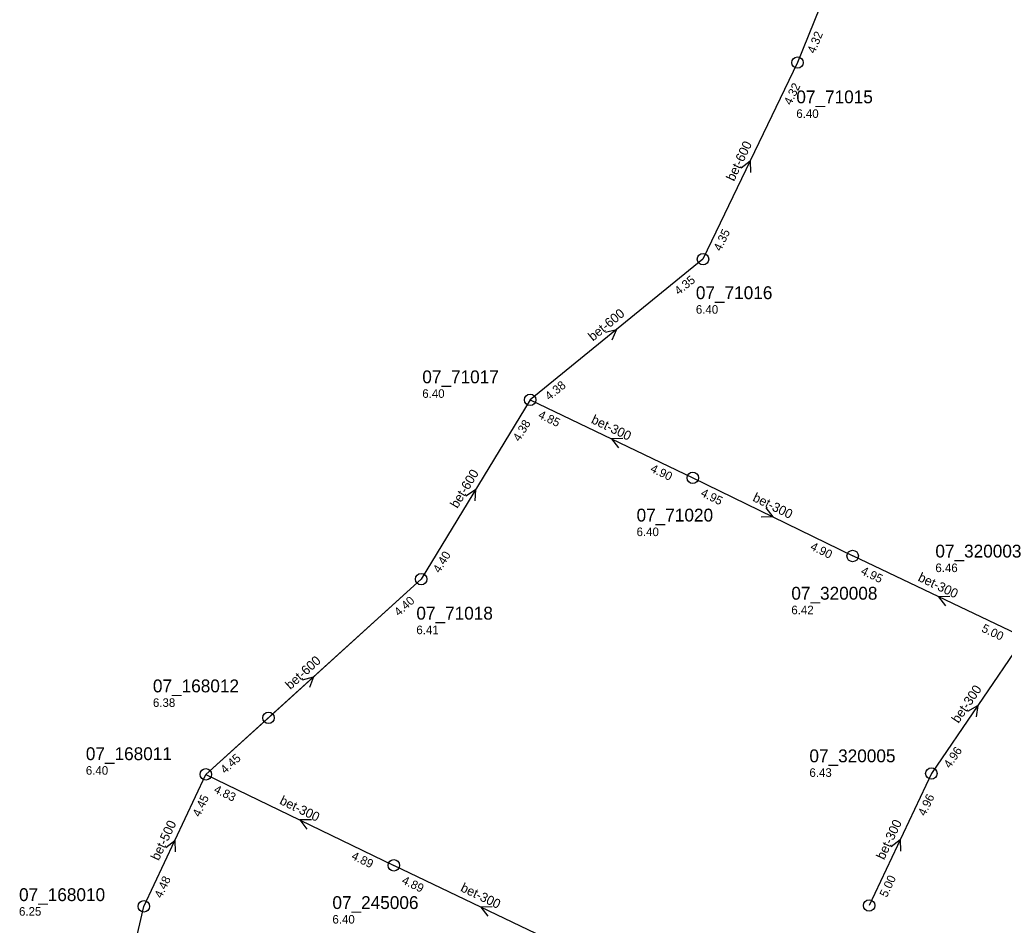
# Model space of a CAD drawing. Header units: metres. Extents: x 163992 to 165429, y 447924 to 449146.
# Tile 31 of 34: x 165108 to 165246, y 448441 to 448568. Entities that reach past the tile are written whole.
import ezdxf

# ---------------------------------------------------------------- set-up
doc = ezdxf.new("R2010")
doc.units = ezdxf.units.M

msp = doc.modelspace()

# ---------------------------------------------------------------- linework, layer by layer
at = {"layer": 'CON_BxH0x0mm', "linetype": 'Continuous'}
for points in [[(165164.62, 448489.666), (165143.253, 448470.264)], [(165134.486, 448462.35), (165143.253, 448470.264)]]:
    msp.add_lwpolyline(points, dxfattribs=at)
at = {"layer": 'CON_BxH300x300mm', "linetype": 'Continuous'}
for points in [[(165179.87, 448514.775), (165202.634, 448503.856)], [(165202.634, 448503.856), (165225.014, 448492.916)], [(165248.999, 448481.498), (165225.014, 448492.916)], [(165248.999, 448481.498), (165236.031, 448462.469)], [(165134.486, 448462.35), (165160.787, 448449.61)], [(165236.031, 448462.469), (165227.313, 448444)], [(165185.141, 448437.924), (165160.787, 448449.61)]]:
    msp.add_lwpolyline(points, dxfattribs=at)
at = {"layer": 'CON_BxH500x500mm', "linetype": 'Continuous'}
for points in [[(165125.806, 448443.87), (165134.486, 448462.35)], [(165119.144, 448415.001), (165125.806, 448443.87)]]:
    msp.add_lwpolyline(points, dxfattribs=at)
at = {"layer": 'CON_BxH600x600mm', "linetype": 'Continuous'}
for points in [[(165226.63, 448585.086), (165217.295, 448561.979)], [(165217.295, 448561.979), (165204.066, 448534.465)], [(165204.066, 448534.465), (165179.87, 448514.775)], [(165179.87, 448514.775), (165164.62, 448489.666)], [(165134.486, 448462.35), (165164.62, 448489.666)]]:
    msp.add_lwpolyline(points, dxfattribs=at)
at = {"layer": 'NOD_inspectieput'}
for centre in [(165217.3, 448561.98), (165204.07, 448534.47), (165179.87, 448514.78), (165202.63, 448503.86), (165225.01, 448492.92), (165164.62, 448489.67), (165134.49, 448462.35), (165236.03, 448462.47), (165160.79, 448449.61), (165125.81, 448443.87), (165227.31, 448444)]:
    msp.add_circle(centre, 0.8, dxfattribs=at)
at = {"layer": 'NOD_kruisingsput'}
msp.add_circle((165143.25, 448470.26), 0.8, dxfattribs=at)
at = {"layer": 'PIJL'}
for points in [[(165209.41, 448547.24), (165210.68, 448548.22), (165210.71, 448546.61)], [(165190.4, 448524.27), (165191.97, 448524.62), (165191.31, 448523.15)], [(165192.86, 448509.34), (165191.25, 448509.32), (165192.24, 448508.04)], [(165170.88, 448501.36), (165172.24, 448502.22), (165172.11, 448500.62)], [(165212.85, 448499.67), (165213.82, 448498.39), (165212.21, 448498.37)], [(165238.62, 448487.24), (165237.01, 448487.21), (165238, 448485.94)], [(165148, 448475.57), (165149.55, 448476.01), (165148.97, 448474.51)], [(165241.11, 448471.2), (165242.52, 448471.98), (165242.3, 448470.39)], [(165149.25, 448456), (165147.64, 448455.98), (165148.62, 448454.7)], [(165128.88, 448452.11), (165130.15, 448453.11), (165130.19, 448451.5)], [(165230.41, 448452.24), (165231.67, 448453.23), (165231.71, 448451.62)], [(165174.57, 448443.79), (165172.96, 448443.77), (165173.95, 448442.49)]]:
    msp.add_lwpolyline(points, dxfattribs=at)

# ---------------------------------------------------------------- texts
at = {"layer": 'DMM_BxH300x300mm'}
for rotation, p in [(-25.63, (165188.31, 448511.58)), (-26.05, (165210.91, 448500.67)), (-25.46, (165234.05, 448489.49)), (55.73, (165239.82, 448469.41)), (-25.85, (165144.7, 448458.26)), (64.73, (165229.42, 448450.3)), (-25.63, (165170.02, 448446.05))]:
    msp.add_text('bet-300', height=1.3, rotation=rotation, dxfattribs=at).set_placement(p)
at = {"layer": 'DMM_BxH500x500mm'}
msp.add_text('bet-500', height=1.3, rotation=64.84, dxfattribs=at).set_placement((165127.89, 448450.18))
at = {"layer": 'DMM_BxH600x600mm'}
for rotation, p in [(64.32, (165208.41, 448545.28)), (39.14, (165188.65, 448522.92)), (58.73, (165169.69, 448499.5)), (42.19, (165146.32, 448474.14))]:
    msp.add_text('bet-600', height=1.3, rotation=rotation, dxfattribs=at).set_placement(p)
at = {"layer": 'INV_BxH300x300mm'}
for s, rotation, p in [('4.85', -25.63, (165180.89, 448512.29)), ('4.90', -25.63, (165196.59, 448504.76)), ('4.95', -26.05, (165203.64, 448501.36)), ('4.90', -26.05, (165218.98, 448493.86)), ('4.95', -25.46, (165226.05, 448490.43)), ('5.00', -25.46, (165242.95, 448482.38)), ('4.96', 55.73, (165238.64, 448463.11)), ('4.83', -25.85, (165135.5, 448459.86)), ('4.96', 64.73, (165235.17, 448456.42)), ('4.89', -25.85, (165154.75, 448450.54)), ('5.00', 64.73, (165229.79, 448445.04)), ('4.89', -25.63, (165161.81, 448447.12))]:
    msp.add_text(s, height=1.2, rotation=rotation, dxfattribs=at).set_placement(p)
at = {"layer": 'INV_BxH500x500mm'}
for s, p in [('4.45', (165133.63, 448456.3)), ('4.48', (165128.29, 448444.92))]:
    msp.add_text(s, height=1.2, rotation=64.84, dxfattribs=at).set_placement(p)
at = {"layer": 'INV_BxH600x600mm'}
for s, rotation, p in [('4.32', 68, (165219.71, 448563.16)), ('4.32', 64.32, (165216.39, 448555.94)), ('4.35', 64.32, (165206.55, 448535.49)), ('4.35', 39.14, (165200.67, 448529.38)), ('4.38', 39.14, (165182.56, 448514.64)), ('4.38', 58.73, (165178.38, 448508.85)), ('4.40', 58.73, (165167.2, 448490.44)), ('4.40', 42.19, (165161.5, 448484.41)), ('4.45', 42.19, (165137.18, 448462.36))]:
    msp.add_text(s, height=1.2, rotation=rotation, dxfattribs=at).set_placement(p)
at = {"layer": 'NLV_inspectieput'}
for s, p in [('6.40', (165217.13, 448554.24)), ('6.40', (165203.07, 448526.83)), ('6.40', (165164.78, 448515.05)), ('6.40', (165194.77, 448495.7)), ('6.46', (165236.59, 448490.66)), ('6.42', (165216.43, 448484.76)), ('6.41', (165163.95, 448481.97)), ('6.40', (165117.69, 448462.3)), ('6.43', (165218.96, 448462)), ('6.25', (165108.34, 448442.57)), ('6.40', (165152.2, 448441.46))]:
    msp.add_text(s, height=1.2, dxfattribs=at).set_placement(p)
at = {"layer": 'NLV_kruisingsput'}
msp.add_text('6.38', height=1.2, dxfattribs=at).set_placement((165127.08, 448471.79))
at = {"layer": 'NNR_inspectieput'}
for s, p in [('07_71015', (165217.13, 448556.28)), ('07_71016', (165203.07, 448528.87)), ('07_71017', (165164.78, 448517.09)), ('07_71020', (165194.77, 448497.74)), ('07_320003', (165236.59, 448492.7)), ('07_320008', (165216.43, 448486.8)), ('07_71018', (165163.95, 448484.01)), ('07_168011', (165117.69, 448464.34)), ('07_320005', (165218.96, 448464.04)), ('07_168010', (165108.34, 448444.61)), ('07_245006', (165152.2, 448443.5))]:
    msp.add_text(s, height=1.8, dxfattribs=at).set_placement(p)
at = {"layer": 'NNR_kruisingsput'}
msp.add_text('07_168012', height=1.8, dxfattribs=at).set_placement((165127.08, 448473.83))

doc.saveas('drawing.dxf')
